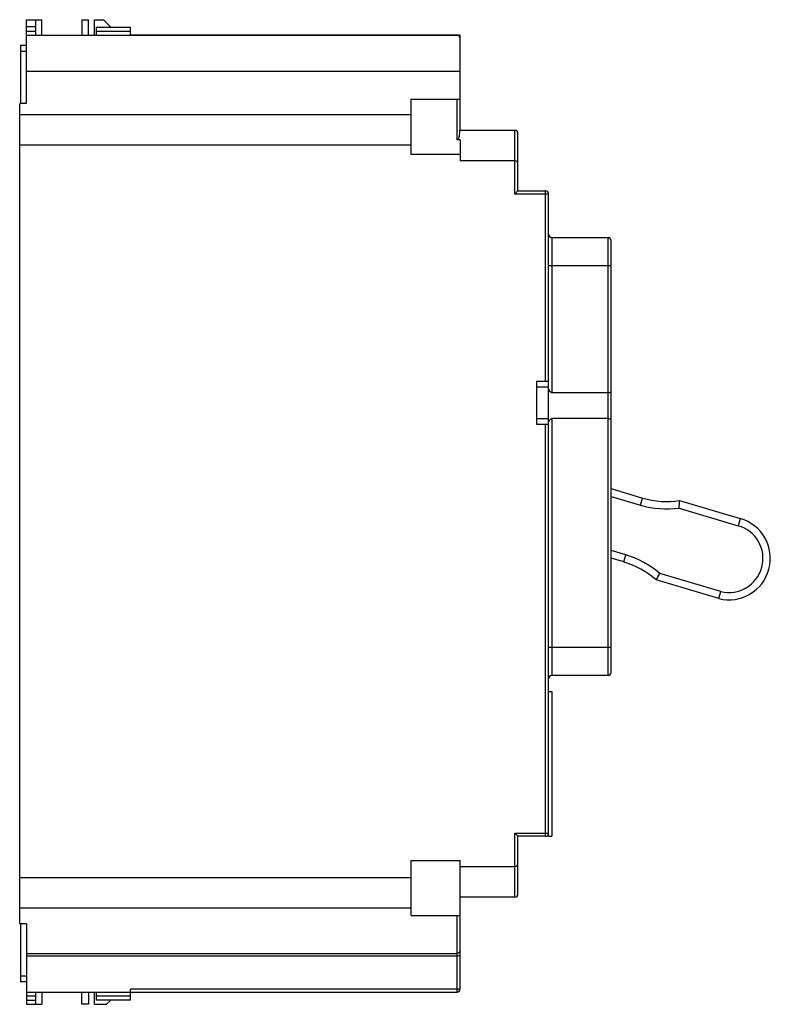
# Model space of a CAD drawing. Header units: millimetres. Extents: x 18 to 140, y 29 to 190.
import ezdxf

# ---------------------------------------------------------------- set-up
doc = ezdxf.new("R2010")
doc.units = ezdxf.units.MM
doc.header["$LTSCALE"] = 14.21608
doc.layers.get('0').update_dxf_attribs({"linetype": 'CONTINUOUS'})

msp = doc.modelspace()

# ---------------------------------------------------------------- linework, layer by layer
at = {"color": 7, "linetype": 'Continuous'}
for p, q in [((19.11, 175.97), (19.11, 189.61)), ((19.11, 189.61), (21.61, 189.61)), ((20.61, 187.07), (20.61, 189.61)), ((21.61, 187.07), (21.61, 189.61)), ((28.11, 189.61), (28.11, 187.07)), ((28.11, 189.61), (29.21, 189.61)), ((29.21, 187.07), (29.21, 189.61)), ((30.21, 187.07), (30.21, 189.61)), ((30.21, 189.61), (31.63, 189.61)), ((31.63, 189.61), (32.84, 188.4)), ((20.61, 188.42), (19.11, 188.42)), ((30.48, 188.4), (30.48, 187.07)), ((30.48, 188.4), (36.06, 188.4)), ((36.06, 187.07), (36.06, 188.4)), ((20.61, 187.67), (19.11, 187.67)), ((19.11, 187.07), (89.36, 187.07)), ((36.06, 187.67), (30.48, 187.67)), ((36.06, 187.12), (89.86, 187.12)), ((89.86, 171.57), (89.86, 187.12)), ((18.11, 185.43), (18.11, 175.97)), ((18.11, 185.43), (19.11, 185.43)), ((19.11, 184.43), (18.11, 184.43)), ((89.86, 181.17), (19.11, 181.17)), ((17.98, 42.37), (17.98, 175.71)), ((18.23, 175.97), (19.11, 175.97)), ((81.86, 167.63), (81.86, 176.63)), ((81.86, 176.63), (89.86, 176.63)), ((89.36, 170.03), (89.36, 176.63)), ((17.98, 174.12), (81.86, 174.12)), ((89.82, 171.57), (98.81, 171.57)), ((98.81, 161.17), (98.81, 171.57)), ((99.31, 161.67), (99.31, 171.07)), ((81.86, 169.17), (17.98, 169.17)), ((89.86, 170.03), (89.36, 170.03)), ((89.86, 170.03), (89.86, 166.6)), ((89.86, 167.63), (81.86, 167.63)), ((98.81, 166.6), (89.86, 166.6)), ((99.04, 166.54), (98.81, 166.6)), ((98.81, 161.17), (99.31, 161.67)), ((104.31, 161.17), (98.81, 161.17)), ((99.31, 161.67), (103.81, 161.67)), ((103.81, 130.63), (103.81, 161.67)), ((104.31, 56.41), (104.31, 161.17)), ((104.81, 154.09), (104.81, 128.8)), ((104.81, 154.09), (114.01, 154.09)), ((114.01, 82.65), (114.01, 154.09)), ((114.51, 83.15), (114.51, 153.59)), ((114.51, 149.44), (104.31, 149.44)), ((102.31, 130.63), (102.31, 123.63)), ((102.31, 130.63), (104.31, 130.63)), ((102.31, 129.74), (104.27, 129.74)), ((104.27, 124.52), (104.27, 129.74)), ((104.81, 128.8), (114.01, 128.8)), ((104.27, 124.52), (102.31, 124.52)), ((114.01, 124.54), (104.81, 124.54)), ((104.81, 124.54), (104.81, 82.65)), ((102.31, 123.63), (104.31, 123.63)), ((103.81, 56.41), (103.81, 123.63)), ((114.51, 113.12), (119.66, 111.59)), ((114.51, 111.86), (119.32, 110.44)), ((119.32, 110.44), (119.66, 111.59)), ((125.7, 111.17), (135.59, 108.24)), ((125.61, 109.94), (135.27, 107.08)), ((135.59, 108.24), (135.26, 107.08)), ((116.91, 102.31), (114.51, 103.02)), ((116.57, 101.16), (114.51, 101.77)), ((116.57, 101.16), (116.92, 102.31)), ((132.1, 95.19), (121.86, 98.22)), ((132.42, 96.35), (122.45, 99.3)), ((132.1, 95.19), (132.42, 96.35)), ((104.31, 87.29), (114.51, 87.29)), ((114.01, 82.65), (104.81, 82.65)), ((104.31, 80.02), (104.81, 80.02)), ((104.81, 80.02), (104.81, 56.41)), ((98.81, 56.91), (104.31, 56.91)), ((99.31, 56.41), (98.81, 56.91)), ((98.81, 46.51), (98.81, 56.91)), ((103.81, 56.41), (99.31, 56.41)), ((99.31, 47.01), (99.31, 56.41)), ((104.31, 56.41), (104.81, 56.41)), ((81.86, 52.48), (89.86, 52.48)), ((81.86, 43.48), (81.86, 52.48)), ((89.86, 31.51), (89.86, 52.48)), ((89.86, 51.48), (98.81, 51.48)), ((98.81, 51.48), (99.04, 51.54)), ((17.98, 49.67), (81.86, 49.67)), ((98.81, 46.51), (89.86, 46.51)), ((81.86, 44.71), (17.98, 44.71)), ((81.86, 43.48), (89.86, 43.48)), ((89.36, 31.01), (89.36, 43.48)), ((18.11, 42.11), (18.11, 32.65)), ((19.11, 42.11), (18.23, 42.11)), ((19.11, 42.11), (19.11, 29.01)), ((19.11, 37.32), (89.36, 37.32)), ((19.11, 36.92), (89.36, 36.92)), ((18.11, 33.65), (19.11, 33.65)), ((19.11, 32.65), (18.11, 32.65)), ((19.11, 31.01), (89.36, 31.01)), ((20.61, 29.01), (20.61, 31.01)), ((21.61, 31.01), (21.61, 29.01)), ((28.11, 29.01), (28.11, 31.01)), ((29.21, 31.01), (29.21, 29.01)), ((30.21, 29.01), (30.21, 31.01)), ((30.48, 31.01), (30.48, 29.68)), ((89.36, 31.5), (36.06, 31.5)), ((36.06, 29.68), (36.06, 31.5)), ((19.11, 30.41), (20.61, 30.41)), ((19.11, 29.66), (20.61, 29.66)), ((19.11, 29.01), (21.61, 29.01)), ((29.21, 29.01), (28.11, 29.01)), ((30.21, 29.01), (32.17, 29.01)), ((30.48, 30.41), (36.06, 30.41)), ((36.06, 29.68), (30.48, 29.68)), ((32.84, 29.68), (32.17, 29.01))]:
    msp.add_line(p, q, dxfattribs=at)
for centre, radius, start, end in [((89.36, 186.57), 0.5, 0, 90), ((98.81, 171.07), 0.5, 0, 90), ((103.81, 161.17), 0.5, 0, 90), ((104.81, 154.59), 0.5, 180, 270), ((114.01, 153.59), 0.5, 0, 90), ((123.63, 124.97), 13.96, 253.5, 278.52), ((-5.24, 120.29), 131.26, 355.4802, 356.0162), ((123.63, 124.97), 15.16, 253.4939, 277.494), ((133.75, 101.74), 6.75, 255.931, 74.1289), ((133.75, 101.74), 5.55, 256.1811, 74.1165), ((112.61, 87.77), 15.16, 49.5058, 73.5072), ((112.61, 87.77), 13.96, 48.48, 73.5), ((3.24, 163.98), 135.63, 330.9974, 331.5161), ((104.81, 82.15), 0.5, 90, 180.0031), ((114.01, 83.15), 0.5, 270, 360), ((103.81, 56.91), 0.5, 270, 360), ((98.81, 47.01), 0.5, 270, 360), ((89.36, 31.51), 0.5, 270, 360)]:
    msp.add_arc(centre, radius, start, end, dxfattribs=at)
for points, knots in [([(17.98, 175.71), (17.98, 175.78), (18.02, 175.92), (18.16, 175.97), (18.23, 175.97)], [0, 0, 0, 0, 0.50097, 1, 1, 1, 1]), ([(89.58, 170.18), (89.61, 170.22), (89.66, 170.33), (89.73, 170.55), (89.8, 170.97), (89.82, 171.33), (89.82, 171.57)], [0, 0, 0, 0, 0.122543, 0.245604, 0.494185, 1, 1, 1, 1]), ([(89.36, 170.03), (89.4, 170.03), (89.49, 170.07), (89.55, 170.14), (89.58, 170.18)], [0, 0, 0, 0, 0.502991, 1, 1, 1, 1]), ([(99.31, 166.11), (99.31, 166.19), (99.26, 166.37), (99.12, 166.49), (99.04, 166.54)], [0, 0, 0, 0, 0.462943, 1, 1, 1, 1]), ([(104.34, 129.32), (104.36, 129.26), (104.42, 129.12), (104.49, 129), (104.54, 128.94)], [0, 0, 0, 0, 0.488461, 1, 1, 1, 1]), ([(104.54, 128.94), (104.57, 128.9), (104.65, 128.83), (104.75, 128.8), (104.81, 128.8)], [0, 0, 0, 0, 0.490998, 1, 1, 1, 1]), ([(114.01, 128.8), (114.07, 128.8), (114.19, 128.8), (114.33, 128.82), (114.42, 128.85), (114.47, 128.87), (114.51, 128.89), (114.51, 128.91)], [0, 0, 0, 0, 0.366778, 0.677889, 0.798969, 0.892811, 1, 1, 1, 1]), ([(104.34, 124.01), (104.35, 124.04), (104.39, 124.16), (104.45, 124.28), (104.51, 124.36)], [0, 0, 0, 0, 0.242835, 1, 1, 1, 1]), ([(104.51, 124.36), (104.54, 124.4), (104.63, 124.49), (104.74, 124.54), (104.81, 124.54)], [0, 0, 0, 0, 0.490175, 1, 1, 1, 1]), ([(114.01, 124.54), (114.07, 124.54), (114.19, 124.53), (114.33, 124.51), (114.42, 124.49), (114.47, 124.47), (114.51, 124.44), (114.51, 124.43)], [0, 0, 0, 0, 0.366769, 0.677873, 0.798948, 0.892788, 1, 1, 1, 1]), ([(99.04, 51.54), (99.12, 51.59), (99.26, 51.71), (99.31, 51.89), (99.31, 51.97)], [0, 0, 0, 0, 0.537053, 1, 1, 1, 1]), ([(18.23, 42.11), (18.16, 42.11), (18.02, 42.17), (17.98, 42.3), (17.98, 42.37)], [0, 0, 0, 0, 0.498889, 1, 1, 1, 1]), ([(89.86, 37.67), (89.86, 37.63), (89.82, 37.54), (89.71, 37.44), (89.56, 37.35), (89.43, 37.32), (89.36, 37.32)], [0, 0, 0, 0, 0.171573, 0.396836, 0.677748, 1, 1, 1, 1]), ([(89.86, 36.93), (89.86, 36.93), (89.85, 36.93), (89.84, 36.93), (89.83, 36.93), (89.82, 36.93), (89.79, 36.93), (89.76, 36.93), (89.7, 36.93), (89.63, 36.93), (89.54, 36.93), (89.45, 36.92), (89.39, 36.92), (89.36, 36.92)], [0, 0, 0, 0, 0.005136, 0.019651, 0.043513, 0.076563, 0.118567, 0.169049, 0.293285, 0.444679, 0.61754, 0.805428, 1, 1, 1, 1]), ([(89.36, 31.5), (89.39, 31.5), (89.45, 31.51), (89.54, 31.51), (89.63, 31.51), (89.7, 31.51), (89.76, 31.51), (89.79, 31.51), (89.82, 31.51), (89.83, 31.51), (89.84, 31.51), (89.85, 31.51), (89.86, 31.51), (89.86, 31.51)], [0, 0, 0, 0, 0.194572, 0.38246, 0.555321, 0.706715, 0.830951, 0.881433, 0.923437, 0.956487, 0.980349, 0.994864, 1, 1, 1, 1])]:
    msp.add_open_spline(points, degree=3, knots=knots, dxfattribs=at)
for points in [[(18.1, 176), (18.07, 175.98), (18.03, 175.94), (18.01, 175.9)], [(18.01, 42.18), (18.03, 42.14), (18.06, 42.11), (18.1, 42.09)]]:
    msp.add_open_spline(points, degree=3, dxfattribs=at)

doc.saveas('drawing.dxf')
